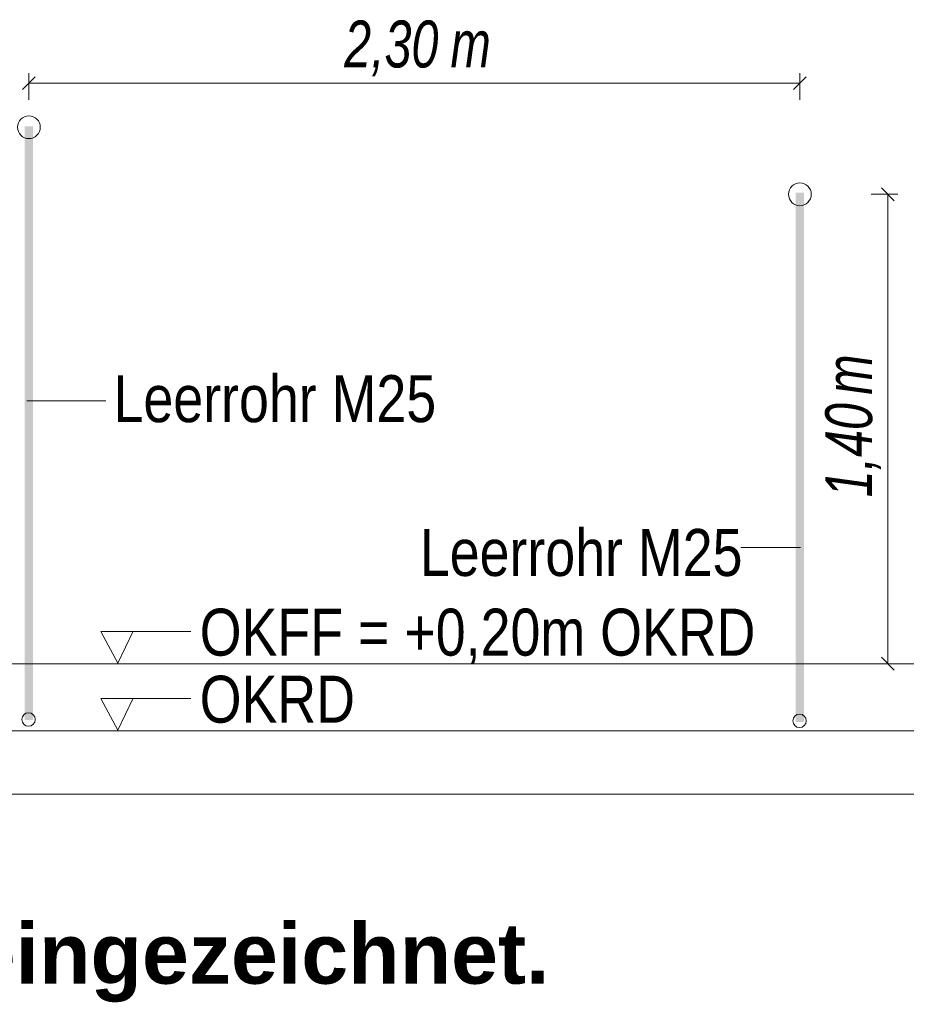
# Model space of a CAD drawing. Extents: x -620 to 3480, y 62 to 1102.
# Tile 204 of 256: x 216 to 242, y 763 to 792. Entities that reach past the tile are written whole.
import ezdxf
from ezdxf.lldxf.tags import DXFTag

# ---------------------------------------------------------------- set-up
doc = ezdxf.new("R2010")
doc.units = 0
doc.layers.get('0').update_dxf_attribs({"lineweight": 13})
for name, color, linetype, lineweight, true_color in [('E_Aussparung Bemaßung-A06G9STT8I', 5, 'Continuous', 9, 0x0000ff), ('E_Betonbaudose', 1, 'Continuous', 13, 0xff0000), ('E_Detail_Beschriftung', 7, 'Continuous', 13, 0x009900)]:
    doc.layers.add(name, color=color, linetype=linetype, lineweight=lineweight, true_color=true_color)
doc.layers.add('E_Detail_Linie_Text_Bem', color=7, linetype='Continuous', lineweight=13)
doc.styles.get("Standard").update_dxf_attribs({"font": 'ARIALN.TTF'})
tags = doc.linetypes.add('fein_strichliert-A06G9STX8I', pattern=[4, 1, -2, 1]).pattern_tags.tags
tags[8:9] = [DXFTag(74, 4), DXFTag(75, 0), DXFTag(340, '0'), DXFTag(46, 0.0), DXFTag(50, 0.0), DXFTag(44, 0.0), DXFTag(45, 0.0)]
tags[6:7] = [DXFTag(74, 4), DXFTag(75, 0), DXFTag(340, '0'), DXFTag(46, 0.0), DXFTag(50, 0.0), DXFTag(44, 0.0), DXFTag(45, 0.0)]
tags[4:5] = [DXFTag(74, 4), DXFTag(75, 0), DXFTag(340, '0'), DXFTag(46, 0.0), DXFTag(50, 0.0), DXFTag(44, 0.0), DXFTag(45, 0.0)]

# ---------------------------------------------------------------- blocks, each defined once
blk = doc.blocks.new('Referenz-A06G9STY8I')
at = {"layer": 'E_Aussparung Bemaßung-A06G9STT8I', "linetype": 'Continuous', "ltscale": 0.13}
for p, q in [((215.947, 790.591), (215.947, 789.791)), ((238.947, 790.591), (238.947, 789.791)), ((216.138, 790.481), (215.756, 790.1)), ((215.947, 790.291), (238.947, 790.291)), ((239.138, 790.481), (238.756, 790.1)), ((241.761, 786.784), (241.379, 787.166)), ((241.87, 786.975), (241.07, 786.975)), ((241.57, 786.975), (241.57, 772.975)), ((241.87, 772.975), (241.07, 772.975)), ((241.761, 772.784), (241.379, 773.166))]:
    blk.add_line(p, q, dxfattribs=at)
at = {"layer": 'E_Betonbaudose', "linetype": 'Continuous', "ltscale": 0.13}
for centre, radius in [((215.947, 788.975), 0.34), ((238.947, 786.975), 0.34), ((215.938, 771.311), 0.2), ((238.938, 771.271), 0.2)]:
    blk.add_circle(centre, radius, dxfattribs=at)
at = {"layer": 'E_Detail_Linie_Text_Bem', "color": 0, "linetype": 'Continuous', "ltscale": 0.13}
for p, q in [((215.886, 780.814), (218.243, 780.814)), ((237.182, 776.437), (238.967, 776.437)), ((218.604, 772.991), (218.095, 773.94)), ((218.095, 773.94), (220.779, 773.94)), ((219.062, 773.944), (218.604, 772.991)), ((218.604, 770.991), (218.095, 771.94)), ((218.095, 771.94), (220.779, 771.94)), ((219.062, 771.944), (218.604, 770.991))]:
    blk.add_line(p, q, dxfattribs=at)
at = {"layer": 'E_Detail_Linie_Text_Bem', "linetype": 'Continuous', "ltscale": 0.13}
for p, q in [((203.502, 772.975), (245.587, 772.975)), ((203.502, 770.975), (246.853, 770.975))]:
    blk.add_line(p, q, dxfattribs=at)
at = {"layer": 'E_Detail_Linie_Text_Bem', "linetype": 'fein_strichliert-A06G9STX8I', "ltscale": 0.65}
blk.add_line((195.486, 769.085), (255.229, 769.085), dxfattribs=at)
at = {"layer": 'E_Detail_Linie_Text_Bem', "linetype": 'Continuous', "ltscale": 0.13}
for points in [[(216.072, 789.001), (216.072, 771.295), (215.822, 789), (215.822, 771.295)], [(239.072, 787.024), (239.072, 771.24), (238.822, 787.023), (238.822, 771.24)]]:
    blk.add_solid(points, dxfattribs=at)
at = {"layer": 'E_Aussparung Bemaßung-A06G9STT8I', "linetype": 'Continuous', "ltscale": 0.13, "char_height": 1.4, "attachment_point": 1}
for s, insert in [('{\\W0.9;\\fArial Narrow|b0|i1;2,30 }', (225.354, 792.157)), ('{\\W0.9;\\fArial Narrow|b0|i1;m}', (228.524, 792.157))]:
    blk.add_mtext(s, dxfattribs=dict(at, insert=insert))
at = {"layer": 'E_Aussparung Bemaßung-A06G9STT8I', "linetype": 'Continuous', "ltscale": 0.13, "char_height": 1.4, "attachment_point": 1, "rotation": 90}
for s, insert in [('{\\W0.9;\\fArial Narrow|b0|i1;m}', (239.703, 780.996)), ('{\\W0.9;\\fArial Narrow|b0|i1;1,40 }', (239.703, 777.938))]:
    blk.add_mtext(s, dxfattribs=dict(at, insert=insert))
at = {"layer": 'E_Detail_Beschriftung', "linetype": 'Continuous', "ltscale": 0.13, "char_height": 1.4, "attachment_point": 1}
for s, insert in [('{\\fArial Narrow;Leerrohr M25}', (218.472, 781.58)), ('{\\fArial Narrow;Leerrohr M25}', (227.609, 776.992)), ('{\\fArial Narrow;OKFF = +0,20m OKRD}', (221.042, 774.616)), ('{\\fArial Narrow;OKRD}', (221.042, 772.616))]:
    blk.add_mtext(s, dxfattribs=dict(at, insert=insert))
at = {"layer": 'E_Detail_Beschriftung', "color": 1, "linetype": 'Continuous', "lineweight": 35, "ltscale": 0.35, "true_color": 0xff0000, "insert": (214.152, 765.231), "char_height": 1.8, "attachment_point": 1}
blk.add_mtext('{\\fArial|b1|i0;eingezeichnet.}', dxfattribs=at)

msp = doc.modelspace()

# ---------------------------------------------------------------- block references
at = {"color": 8, "lineweight": 25, "ltscale": 0.25, "true_color": 0x808080}
msp.add_blockref('Referenz-A06G9STY8I', (0, 0), dxfattribs=at)

doc.saveas('drawing.dxf')
